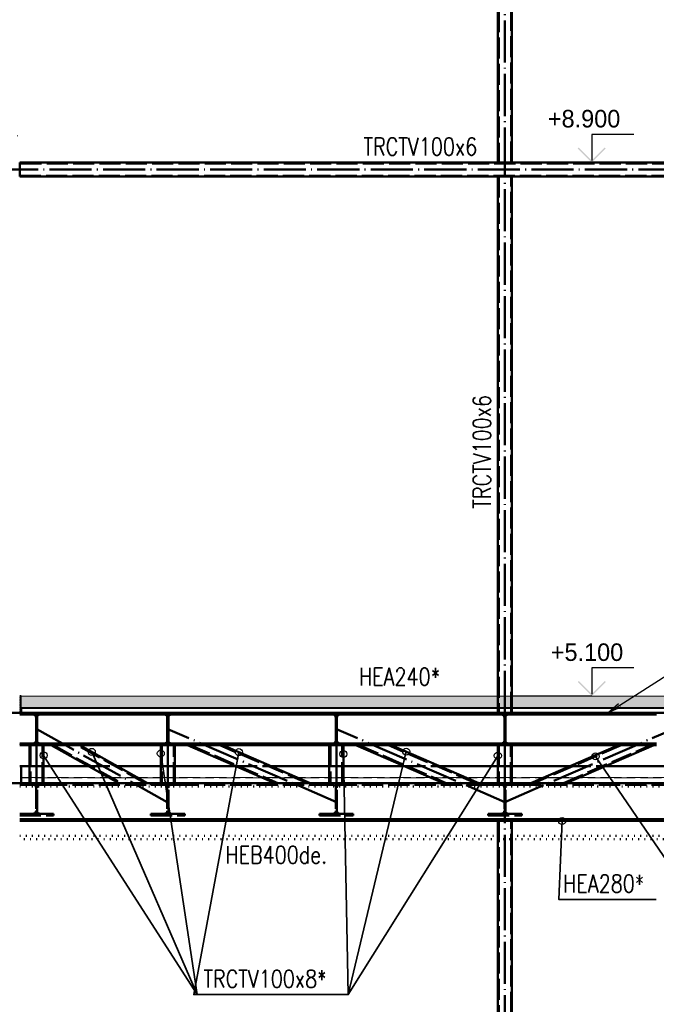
# Paper-space layout 'Layout1' of a CAD drawing. Extents: x -2 to 1380, y -36 to 422.
# Tile 8 of 54: x 143 to 234, y 124 to 264. Entities that reach past the tile are written whole.
import ezdxf

# ---------------------------------------------------------------- set-up
doc = ezdxf.new("R2010")
doc.units = 0
for name, pattern in [('ACAD_ISO02W100', [15, 12, -3]), ('ACAD_ISO04W100', [30.5, 24, -3, 0.5, -3]), ('ACAD_ISO07W100', [3.5, 0.5, -3]), ('B_CARA_09', [0.5, 0, -0.5])]:
    doc.linetypes.add(name, pattern=pattern)
doc.layers.add('AS_INS_ON', color=7, linetype='CONTINUOUS')
for name, color, linetype, lineweight in [('SS_1.ET-HALA_TaO-SLOUP', 9, 'CONTINUOUS', 13), ('SS_2.ET-DEMONTAZE_OK', 20, 'B_CARA_09', 50), ('SS_2.ET-HALA_TaO-PRISTAVBA-PODLAH.NOSNIKY', 172, 'CONTINUOUS', 50), ('SS_2.ET-HALA_TaO-PRISTAVBA-PODLAHA', 9, 'CONTINUOUS', 5), ('SS_2.ET-HALA_TaO-PRISTAVBA-PODLAHA_LEM', 140, 'CONTINUOUS', 50), ('SS_2.ET-HALA_TaO-PRISTAVBA-TRAPEZ.PLECH', 153, 'CONTINUOUS', 18), ('SS_2.ET-HALA_TaO-PRISTAVBA-VNITRNI_KCE', 190, 'CONTINUOUS', 50), ('SS_POPIS_PROFILU', 13, 'CONTINUOUS', 25), ('SS_POPIS_PROFILU_de.', 214, 'CONTINUOUS', 35), ('SS_POPIS_PROFILU_S355', 2, 'CONTINUOUS', 35), ('SS_SRAFY', 8, 'CONTINUOUS', 18)]:
    doc.layers.add(name, color=color, linetype=linetype, lineweight=lineweight)
doc.styles.add('romans.shx', font='romans.shx', dxfattribs={"height": 5})
pattern_1 = [(45, (212.30673, 66.093935), (-0.04490128, 0.04490128), [])]
pattern_2 = [(45, (212.3067, 66.0939), (-0.898026, 0.898026), []), (45, (213.2048, 66.0939), (-0.898026, 0.898026), [1.5875, -0.3175, 0, -0.3175])]

psp = doc.layouts.get("Layout1")

# ---------------------------------------------------------------- hatches: boundary and pattern name
at = {"layer": 'AS_INS_ON'}
for points in [[(222.8233, 246.2354), (222.6819, 246.094), (224.6819, 244.094), (226.6819, 246.094), (226.5405, 246.2354), (224.6819, 244.3768)], [(222.8233, 170.2354), (222.6819, 170.0939), (224.6819, 168.0939), (226.6819, 170.0939), (226.5405, 170.2354), (224.6819, 168.3768)]]:
    psp.add_hatch(color=3, dxfattribs=at).paths.add_polyline_path(points)
at = {"layer": 'SS_2.ET-HALA_TaO-PRISTAVBA-PODLAHA'}
h = psp.add_hatch(dxfattribs=at)
h.set_pattern_fill('ANSI35', color=252, scale=0.2, style=0)
h.set_pattern_definition(pattern_2)
h.paths.add_polyline_path([(287.1067, 166.4739), (287.1067, 168.0939), (143.4067, 168.0939), (143.4067, 166.4739)], flags=0)
h = psp.add_hatch(dxfattribs=at)
h.set_pattern_fill('ANSI35', color=252, scale=0.2, style=0)
h.set_pattern_definition(pattern_2)
h.paths.add_polyline_path([(143.4067, 166.3639), (287.1067, 166.3639), (287.1067, 166.4739), (143.4067, 166.4739)], flags=0)
at = {"layer": 'SS_SRAFY'}
h = psp.add_hatch(dxfattribs=at)
h.set_pattern_fill('ANSI31', color=5, scale=0.02, style=0)
h.set_pattern_definition(pattern_1)
h.paths.add_polyline_path([(143.2067, 168.0939), (143.2067, 165.6939), (143.4067, 165.6939), (143.4067, 168.0939)], flags=0)
h = psp.add_hatch(dxfattribs=at)
h.set_pattern_fill('ANSI31', color=5, scale=0.02, style=0)
h.set_pattern_definition(pattern_1)
h.paths.add_polyline_path([(145.5317, 165.0339), (145.5317, 161.7539, -0.41421365), (145.1117, 161.3339), (143.2067, 161.3339), (143.2067, 161.0939), (148.0067, 161.0939), (148.0067, 161.3339), (146.1017, 161.3339, -0.41421348), (145.6817, 161.7539), (145.6817, 165.0339, -0.41421356), (146.1017, 165.4539), (148.0067, 165.4539), (148.0067, 165.6939), (143.2067, 165.6939), (143.2067, 165.4539), (145.1117, 165.4539, -0.41421356)], flags=0)
h = psp.add_hatch(dxfattribs=at)
h.set_pattern_fill('ANSI31', color=5, scale=0.02, style=0)
h.set_pattern_definition(pattern_1)
h.paths.add_polyline_path([(164.2317, 165.0339), (164.2317, 161.7539, -0.41421365), (163.8117, 161.3339), (161.9067, 161.3339), (161.9067, 161.0939), (166.7067, 161.0939), (166.7067, 161.3339), (164.8017, 161.3339, -0.41421348), (164.3817, 161.7539), (164.3817, 165.0339, -0.41421356), (164.8017, 165.4539), (166.7067, 165.4539), (166.7067, 165.6939), (161.9067, 165.6939), (161.9067, 165.4539), (163.8117, 165.4539, -0.41421356)], flags=0)
h = psp.add_hatch(dxfattribs=at)
h.set_pattern_fill('ANSI31', color=5, scale=0.02, style=0)
h.set_pattern_definition(pattern_1)
h.paths.add_polyline_path([(188.2317, 165.0339), (188.2317, 161.7539, -0.41421365), (187.8117, 161.3339), (185.9067, 161.3339), (185.9067, 161.0939), (190.7067, 161.0939), (190.7067, 161.3339), (188.8017, 161.3339, -0.41421348), (188.3817, 161.7539), (188.3817, 165.0339, -0.41421356), (188.8017, 165.4539), (190.7067, 165.4539), (190.7067, 165.6939), (185.9067, 165.6939), (185.9067, 165.4539), (187.8117, 165.4539, -0.41421356)], flags=0)
h = psp.add_hatch(dxfattribs=at)
h.set_pattern_fill('ANSI31', color=5, scale=0.02, style=0)
h.set_pattern_definition(pattern_1)
h.paths.add_polyline_path([(212.2317, 165.0339), (212.2317, 161.7539, -0.41421365), (211.8117, 161.3339), (209.9067, 161.3339), (209.9067, 161.0939), (214.7067, 161.0939), (214.7067, 161.3339), (212.8017, 161.3339, -0.41421348), (212.3817, 161.7539), (212.3817, 165.0339, -0.41421356), (212.8017, 165.4539), (214.7067, 165.4539), (214.7067, 165.6939), (209.9067, 165.6939), (209.9067, 165.4539), (211.8117, 165.4539, -0.41421356)], flags=0)

# ---------------------------------------------------------------- linework, layer by layer
at = {"layer": 'AS_INS_ON', "color": 3}
for p, q in [((230.6819, 248.094, -260424.2), (224.6819, 248.094, -260424.2)), ((224.6819, 248.094, -260424.2), (224.6819, 244.3768, -260424.2)), ((224.6819, 244.094), (213.3068, 244.094)), ((230.6819, 172.0939, -260424.2), (224.6819, 172.0939, -260424.2)), ((224.6819, 172.0939, -260424.2), (224.6819, 168.3768, -260424.2)), ((224.6819, 168.0939), (213.3068, 168.0939))]:
    psp.add_line(p, q, dxfattribs=at)
at = {"layer": 'SS_1.ET-HALA_TaO-SLOUP', "color": 9, "linetype": 'ACAD_ISO04W100', "ltscale": 0.25}
psp.add_line((113.2067, 247.8939), (143.2067, 247.8939), dxfattribs=at)
at = {"layer": 'SS_2.ET-DEMONTAZE_OK', "color": 9, "linetype": 'ACAD_ISO04W100', "ltscale": 0.25}
psp.add_line((132.2067, 155.6939), (284.3067, 155.6939), dxfattribs=at)
at = {"layer": 'SS_2.ET-DEMONTAZE_OK', "color": 1, "linetype": 'ACAD_ISO07W100', "ltscale": 0.25}
for p, q in [((281.3067, 155.6939), (143.2067, 155.6939)), ((143.2067, 155.2139), (281.3067, 155.2139)), ((143.2067, 148.1739), (281.3067, 148.1739)), ((281.3067, 147.6939), (143.2067, 147.6939))]:
    psp.add_line(p, q, dxfattribs=at)
at = {"layer": 'SS_2.ET-HALA_TaO-PRISTAVBA-PODLAH.NOSNIKY', "color": 7, "linetype": 'ACAD_ISO04W100', "ltscale": 0.25}
for p, q in [((284.3067, 165.6939), (140.2067, 165.6939)), ((145.6067, 155.6939), (145.6067, 163.3939)), ((164.2067, 152.9939), (145.6067, 163.3939)), ((164.3067, 155.6939), (164.3067, 163.3939)), ((188.3067, 152.9939), (164.3067, 163.3939)), ((188.3067, 155.6939), (188.3067, 163.3939)), ((212.3067, 152.9939), (188.3067, 163.3939)), ((212.3067, 155.6939), (212.3067, 163.3939)), ((212.3067, 152.9939), (236.3067, 163.3939)), ((284.3067, 155.6939), (140.2067, 155.6939))]:
    psp.add_line(p, q, dxfattribs=at)
at = {"layer": 'SS_2.ET-HALA_TaO-PRISTAVBA-PODLAH.NOSNIKY', "color": 1, "linetype": 'Continuous', "ltscale": 0.25}
for p, q in [((148.0067, 165.6939), (143.2067, 165.6939)), ((148.0067, 165.4539), (148.0067, 165.6939)), ((166.7067, 165.6939), (161.9067, 165.6939)), ((161.9067, 165.6939), (161.9067, 165.4539)), ((166.7067, 165.4539), (166.7067, 165.6939)), ((190.7067, 165.6939), (185.9067, 165.6939)), ((185.9067, 165.6939), (185.9067, 165.4539)), ((190.7067, 165.4539), (190.7067, 165.6939)), ((214.7067, 165.6939), (209.9067, 165.6939)), ((209.9067, 165.6939), (209.9067, 165.4539)), ((214.7067, 165.4539), (214.7067, 165.6939)), ((143.2067, 165.4539), (145.1117, 165.4539)), ((145.5317, 165.0339), (145.5317, 161.7539)), ((145.6817, 161.7539), (145.6817, 165.0339)), ((146.1017, 165.4539), (148.0067, 165.4539)), ((148.0067, 165.4539), (161.9067, 165.4539)), ((161.9067, 165.4539), (163.8117, 165.4539)), ((164.2317, 165.0339), (164.2317, 161.7539)), ((164.3817, 161.7539), (164.3817, 165.0339)), ((164.8017, 165.4539), (166.7067, 165.4539)), ((166.7067, 165.4539), (185.9067, 165.4539)), ((185.9067, 165.4539), (187.8117, 165.4539)), ((188.2317, 165.0339), (188.2317, 161.7539)), ((188.3817, 161.7539), (188.3817, 165.0339)), ((188.8017, 165.4539), (190.7067, 165.4539)), ((190.7067, 165.4539), (209.9067, 165.4539)), ((209.9067, 165.4539), (211.8117, 165.4539)), ((212.2317, 165.0339), (212.2317, 161.7539)), ((212.3817, 161.7539), (212.3817, 165.0339)), ((212.8017, 165.4539), (214.7067, 165.4539)), ((214.7067, 165.4539), (233.9067, 165.4539)), ((143.2067, 161.3339), (145.1117, 161.3339)), ((146.1017, 161.3339), (148.0067, 161.3339)), ((148.0067, 161.0939), (148.0067, 161.3339)), ((148.0067, 161.3339), (161.9067, 161.3339)), ((161.9067, 161.3339), (163.8117, 161.3339)), ((161.9067, 161.3339), (161.9067, 161.0939)), ((164.8017, 161.3339), (166.7067, 161.3339)), ((166.7067, 161.0939), (166.7067, 161.3339)), ((166.7067, 161.3339), (185.9067, 161.3339)), ((185.9067, 161.3339), (187.8117, 161.3339)), ((185.9067, 161.3339), (185.9067, 161.0939)), ((188.8017, 161.3339), (190.7067, 161.3339)), ((190.7067, 161.0939), (190.7067, 161.3339)), ((190.7067, 161.3339), (209.9067, 161.3339)), ((209.9067, 161.3339), (211.8117, 161.3339)), ((209.9067, 161.3339), (209.9067, 161.0939)), ((212.8017, 161.3339), (214.7067, 161.3339)), ((214.7067, 161.0939), (214.7067, 161.3339)), ((214.7067, 161.3339), (233.9067, 161.3339)), ((143.2067, 161.0939), (148.0067, 161.0939)), ((144.6067, 161.0939), (144.6067, 155.6939)), ((146.6067, 155.6939), (146.6067, 161.0939)), ((147.6712, 161.0939), (157.3288, 155.694)), ((148.0067, 161.0939), (161.9067, 161.0939)), ((161.4269, 155.694), (151.7693, 161.0939)), ((161.9067, 161.0939), (166.7067, 161.0939)), ((163.3067, 161.0939), (163.3067, 155.6939)), ((165.3067, 155.6939), (165.3067, 161.0939)), ((166.7067, 161.0939), (185.9067, 161.0939)), ((167.0994, 161.0939), (179.5609, 155.694)), ((184.591, 155.694), (172.1295, 161.0939)), ((185.9067, 161.0939), (190.7067, 161.0939)), ((187.3067, 161.0939), (187.3067, 155.6939)), ((189.3067, 155.6939), (189.3067, 161.0939)), ((190.7067, 161.0939), (209.9067, 161.0939)), ((191.0994, 161.0939), (203.5609, 155.694)), ((208.591, 155.694), (196.1295, 161.0939)), ((209.9067, 161.0939), (214.7067, 161.0939)), ((211.3067, 161.0939), (211.3067, 155.6939)), ((213.3067, 155.6939), (213.3067, 161.0939)), ((214.7067, 161.0939), (233.9067, 161.0939)), ((228.4839, 161.0939), (216.0225, 155.694)), ((221.0526, 155.694), (233.514, 161.0939)), ((281.3067, 150.5539), (143.2067, 150.5539)), ((143.2067, 150.2939), (211.3067, 150.2939)), ((213.3067, 150.2939), (281.3067, 150.2939))]:
    psp.add_line(p, q, dxfattribs=at)
at = {"layer": 'SS_2.ET-HALA_TaO-PRISTAVBA-PODLAH.NOSNIKY', "color": 3, "linetype": 'ACAD_ISO02W100', "ltscale": 0.25}
for p, q in [((145.1117, 165.4539), (146.1017, 165.4539)), ((145.5317, 165.0339), (145.5274, 165.0939)), ((145.686, 165.0939), (145.5274, 165.0939)), ((145.6817, 164.9939), (145.5317, 164.9939)), ((145.686, 165.0939), (145.6817, 165.0339)), ((163.8117, 165.4539), (164.8017, 165.4539)), ((164.2317, 165.0339), (164.2274, 165.0939)), ((164.386, 165.0939), (164.2274, 165.0939)), ((164.3817, 164.9939), (164.2317, 164.9939)), ((164.386, 165.0939), (164.3817, 165.0339)), ((187.8117, 165.4539), (188.8017, 165.4539)), ((188.2317, 165.0339), (188.2274, 165.0939)), ((188.386, 165.0939), (188.2274, 165.0939)), ((188.3817, 164.9939), (188.2317, 164.9939)), ((188.386, 165.0939), (188.3817, 165.0339)), ((211.8117, 165.4539), (212.8017, 165.4539)), ((212.2317, 165.0339), (212.2274, 165.0939)), ((212.386, 165.0939), (212.2274, 165.0939)), ((212.3817, 164.9939), (212.2317, 164.9939)), ((212.386, 165.0939), (212.3817, 165.0339)), ((145.1117, 161.3339), (146.1017, 161.3339)), ((145.5274, 161.6939), (145.5317, 161.7539)), ((145.5274, 161.6939), (145.686, 161.6939)), ((145.5317, 161.7939), (145.6817, 161.7939)), ((145.6817, 161.7539), (145.686, 161.6939)), ((163.8117, 161.3339), (164.8017, 161.3339)), ((164.2274, 161.6939), (164.2317, 161.7539)), ((164.2274, 161.6939), (164.386, 161.6939)), ((164.2317, 161.7939), (164.3817, 161.7939)), ((164.3817, 161.7539), (164.386, 161.6939)), ((187.8117, 161.3339), (188.8017, 161.3339)), ((188.2274, 161.6939), (188.2317, 161.7539)), ((188.2274, 161.6939), (188.386, 161.6939)), ((188.2317, 161.7939), (188.3817, 161.7939)), ((188.3817, 161.7539), (188.386, 161.6939)), ((211.8117, 161.3339), (212.8017, 161.3339)), ((212.2274, 161.6939), (212.2317, 161.7539)), ((212.2274, 161.6939), (212.386, 161.6939)), ((212.2317, 161.7939), (212.3817, 161.7939)), ((212.3817, 161.7539), (212.386, 161.6939)), ((144.7667, 161.0939), (144.7667, 155.6939)), ((146.4467, 155.6939), (146.4467, 161.0939)), ((147.999, 161.0939), (157.6566, 155.694)), ((161.099, 155.694), (151.4414, 161.0939)), ((163.4667, 161.0939), (163.4667, 155.6939)), ((165.1467, 155.6939), (165.1467, 161.0939)), ((167.5018, 161.0939), (179.9633, 155.694)), ((184.1886, 155.694), (171.7271, 161.0939)), ((187.4667, 161.0939), (187.4667, 155.6939)), ((189.1467, 155.6939), (189.1467, 161.0939)), ((191.5018, 161.0939), (203.9633, 155.694)), ((208.1886, 155.694), (195.7271, 161.0939)), ((211.4667, 161.0939), (211.4667, 155.6939)), ((213.1467, 155.6939), (213.1467, 161.0939)), ((228.8864, 161.0939), (216.4249, 155.694)), ((220.6502, 155.694), (233.1116, 161.0939)), ((143.2067, 155.4539), (145.1117, 155.4539)), ((143.2067, 155.4339), (281.3067, 155.4339)), ((145.5317, 155.0339), (145.5317, 151.7539)), ((145.5317, 154.6339), (145.6817, 154.6339)), ((145.6817, 151.7539), (145.6817, 155.0339)), ((146.1017, 155.4539), (148.0067, 155.4539)), ((148.0067, 155.4539), (148.0067, 155.6939)), ((161.9067, 155.6939), (161.9067, 155.4539)), ((161.9067, 155.4539), (163.8117, 155.4539)), ((164.2317, 155.0339), (164.2317, 151.7539)), ((164.2317, 154.6339), (164.3817, 154.6339)), ((164.3817, 151.7539), (164.3817, 155.0339)), ((164.8017, 155.4539), (166.7067, 155.4539)), ((166.7067, 155.4539), (166.7067, 155.6939)), ((185.9067, 155.6939), (185.9067, 155.4539)), ((185.9067, 155.4539), (187.8117, 155.4539)), ((188.2317, 155.0339), (188.2317, 151.7539)), ((188.2317, 154.6339), (188.3817, 154.6339)), ((188.3817, 151.7539), (188.3817, 155.0339)), ((188.8017, 155.4539), (190.7067, 155.4539)), ((190.7067, 155.4539), (190.7067, 155.6939)), ((209.9067, 155.6939), (209.9067, 155.4539)), ((209.9067, 155.4539), (211.8117, 155.4539)), ((212.2317, 155.0339), (212.2317, 151.7539)), ((212.2317, 154.6339), (212.3817, 154.6339)), ((212.3817, 151.7539), (212.3817, 155.0339)), ((212.8017, 155.4539), (214.7067, 155.4539)), ((214.7067, 155.4539), (214.7067, 155.6939)), ((145.1117, 151.3339), (143.2067, 151.3339)), ((143.2067, 151.0939), (148.0067, 151.0939)), ((145.9737, 151.3539), (145.2398, 151.3539)), ((148.0067, 151.3339), (146.1017, 151.3339)), ((148.0067, 151.0939), (148.0067, 151.3339)), ((163.8117, 151.3339), (161.9067, 151.3339)), ((161.9067, 151.3339), (161.9067, 151.0939)), ((161.9067, 151.0939), (166.7067, 151.0939)), ((164.6737, 151.3539), (163.9398, 151.3539)), ((166.7067, 151.3339), (164.8017, 151.3339)), ((166.7067, 151.0939), (166.7067, 151.3339)), ((187.8117, 151.3339), (185.9067, 151.3339)), ((185.9067, 151.3339), (185.9067, 151.0939)), ((185.9067, 151.0939), (190.7067, 151.0939)), ((188.6737, 151.3539), (187.9398, 151.3539)), ((190.7067, 151.3339), (188.8017, 151.3339)), ((190.7067, 151.0939), (190.7067, 151.3339)), ((211.8117, 151.3339), (209.9067, 151.3339)), ((209.9067, 151.3339), (209.9067, 151.0939)), ((209.9067, 151.0939), (214.7067, 151.0939)), ((212.6737, 151.3539), (211.9398, 151.3539)), ((214.7067, 151.3339), (212.8017, 151.3339)), ((214.7067, 151.0939), (214.7067, 151.3339))]:
    psp.add_line(p, q, dxfattribs=at)
at = {"layer": 'SS_2.ET-HALA_TaO-PRISTAVBA-PODLAH.NOSNIKY', "color": 1, "linetype": 'Continuous', "ltscale": 0.25, "extrusion": (-3.7494e-33, 6.12323e-17, -1)}
for centre, start, end in [((-145.1117, 165.0339), 90, 180), ((-146.1017, 165.0339), 0, 90), ((-187.8117, 165.0339), 90, 180), ((-188.8017, 165.0339), 0, 90), ((-145.1117, 161.7539), 180, 270), ((-146.1017, 161.7539), 270, 0), ((-187.8117, 161.7539), 180, 270), ((-188.8017, 161.7539), 270, 0)]:
    psp.add_arc(centre, 0.42, start, end, dxfattribs=at)
at = {"layer": 'SS_2.ET-HALA_TaO-PRISTAVBA-PODLAH.NOSNIKY', "color": 1, "linetype": 'Continuous', "ltscale": 0.25, "extrusion": (-1.14811e-12, -2.77173e-12, -1)}
for centre in [(-163.8117, 165.0339), (-211.8117, 165.0339)]:
    psp.add_arc(centre, 0.42, 90, 180, dxfattribs=at)
at = {"layer": 'SS_2.ET-HALA_TaO-PRISTAVBA-PODLAH.NOSNIKY', "color": 1, "linetype": 'Continuous', "ltscale": 0.25, "extrusion": (2.77179e-12, -1.14805e-12, -1)}
for centre in [(-164.8017, 165.0339), (-212.8017, 165.0339)]:
    psp.add_arc(centre, 0.42, 0, 90, dxfattribs=at)
at = {"layer": 'SS_2.ET-HALA_TaO-PRISTAVBA-PODLAH.NOSNIKY', "color": 1, "linetype": 'Continuous', "ltscale": 0.25, "extrusion": (-1.14811e-12, 2.77185e-12, -1)}
for centre in [(-163.8117, 161.7539), (-211.8117, 161.7539)]:
    psp.add_arc(centre, 0.42, 180, 270, dxfattribs=at)
at = {"layer": 'SS_2.ET-HALA_TaO-PRISTAVBA-PODLAH.NOSNIKY', "color": 1, "linetype": 'Continuous', "ltscale": 0.25, "extrusion": (2.77179e-12, 1.14818e-12, -1)}
for centre in [(-164.8017, 161.7539), (-212.8017, 161.7539)]:
    psp.add_arc(centre, 0.42, 270, 0, dxfattribs=at)
at = {"layer": 'SS_2.ET-HALA_TaO-PRISTAVBA-PODLAH.NOSNIKY', "color": 3, "linetype": 'ACAD_ISO02W100', "ltscale": 0.25, "extrusion": (-3.7494e-33, 6.12323e-17, -1)}
for centre, start, end in [((-145.1117, 155.0339), 90, 180), ((-146.1017, 155.0339), 0, 90), ((-146.1017, 151.7539), 270, 0), ((-164.8017, 151.7539), 270, 0), ((-188.8017, 151.7539), 270, 0), ((-212.8017, 151.7539), 270, 0)]:
    psp.add_arc(centre, 0.42, start, end, dxfattribs=at)
at = {"layer": 'SS_2.ET-HALA_TaO-PRISTAVBA-PODLAH.NOSNIKY', "color": 3, "linetype": 'ACAD_ISO02W100', "ltscale": 0.25, "extrusion": (-1.14811e-12, -2.77173e-12, -1)}
for centre in [(-163.8117, 155.0339), (-187.8117, 155.0339), (-211.8117, 155.0339)]:
    psp.add_arc(centre, 0.42, 90, 180, dxfattribs=at)
at = {"layer": 'SS_2.ET-HALA_TaO-PRISTAVBA-PODLAH.NOSNIKY', "color": 3, "linetype": 'ACAD_ISO02W100', "ltscale": 0.25, "extrusion": (2.77179e-12, -1.14805e-12, -1)}
for centre in [(-164.8017, 155.0339), (-188.8017, 155.0339), (-212.8017, 155.0339)]:
    psp.add_arc(centre, 0.42, 0, 90, dxfattribs=at)
at = {"layer": 'SS_2.ET-HALA_TaO-PRISTAVBA-PODLAH.NOSNIKY', "color": 3, "linetype": 'ACAD_ISO02W100', "ltscale": 0.25, "extrusion": (-1.14811e-12, 2.77185e-12, -1)}
for centre in [(-145.1117, 151.7539), (-163.8117, 151.7539), (-187.8117, 151.7539), (-211.8117, 151.7539)]:
    psp.add_arc(centre, 0.42, 180, 270, dxfattribs=at)
at = {"layer": 'SS_2.ET-HALA_TaO-PRISTAVBA-PODLAHA', "color": 9, "linetype": 'Continuous', "ltscale": 0.25}
for p, q in [((287.1067, 168.0939), (143.4067, 168.0939)), ((143.4067, 166.4739), (143.4067, 168.0939)), ((287.1067, 166.4739), (143.4067, 166.4739)), ((143.4067, 166.3639), (287.1067, 166.3639))]:
    psp.add_line(p, q, dxfattribs=at)
at = {"layer": 'SS_2.ET-HALA_TaO-PRISTAVBA-PODLAHA', "color": 9, "linetype": 'ACAD_ISO02W100', "ltscale": 0.25}
for p, q in [((211.2867, 168.0939), (211.2867, 166.4739)), ((213.3267, 166.4739), (213.3267, 168.0939)), ((287.1067, 166.4411), (143.4067, 166.4411)), ((287.1067, 165.7397), (143.4067, 165.7397)), ((287.1067, 165.7154), (143.4067, 165.7154)), ((211.2867, 166.4739), (211.2867, 165.7154)), ((213.3267, 165.7154), (213.3267, 166.4739)), ((143.4067, 156.4739), (281.2867, 156.4739)), ((287.1067, 156.4411), (143.4068, 156.4411)), ((287.1067, 155.7397), (143.4068, 155.7397)), ((287.1067, 155.7154), (143.4068, 155.7154))]:
    psp.add_line(p, q, dxfattribs=at)
at = {"layer": 'SS_2.ET-HALA_TaO-PRISTAVBA-PODLAHA_LEM', "color": 1, "linetype": 'Continuous', "ltscale": 0.25}
for p, q in [((143.4067, 168.0939), (143.2067, 168.0939)), ((143.4067, 165.6939), (143.4067, 166.4739)), ((143.2067, 158.0939), (143.4067, 158.0939)), ((143.4067, 155.6939), (143.4067, 158.0939)), ((143.4067, 158.0939), (144.6067, 158.0939)), ((146.6067, 158.0939), (153.0365, 158.0939)), ((157.1346, 158.0939), (163.3067, 158.0939)), ((165.3067, 158.0939), (174.0225, 158.0939)), ((179.0525, 158.0939), (187.3067, 158.0939)), ((189.3067, 158.0939), (198.0225, 158.0939)), ((203.0525, 158.0939), (211.3067, 158.0939)), ((213.3067, 158.0939), (221.5609, 158.0939)), ((226.591, 158.0939), (235.3067, 158.0939))]:
    psp.add_line(p, q, dxfattribs=at)
at = {"layer": 'SS_2.ET-HALA_TaO-PRISTAVBA-PODLAHA_LEM', "color": 7, "linetype": 'ACAD_ISO04W100', "ltscale": 0.25}
for p, q in [((143.2067, 165.6939), (281.3067, 165.6939)), ((143.2067, 155.6939), (281.3067, 155.6939))]:
    psp.add_line(p, q, dxfattribs=at)
at = {"layer": 'SS_2.ET-HALA_TaO-PRISTAVBA-PODLAHA_LEM', "color": 3, "linetype": 'ACAD_ISO02W100', "ltscale": 0.25}
for p, q in [((144.6067, 158.0939), (146.6067, 158.0939)), ((153.0365, 158.0939), (157.1346, 158.0939)), ((163.3067, 158.0939), (165.3067, 158.0939)), ((174.0225, 158.0939), (179.0525, 158.0939)), ((187.3067, 158.0939), (189.3067, 158.0939)), ((198.0225, 158.0939), (203.0525, 158.0939)), ((211.3067, 158.0939), (213.3067, 158.0939)), ((221.5609, 158.0939), (226.591, 158.0939))]:
    psp.add_line(p, q, dxfattribs=at)
at = {"layer": 'SS_2.ET-HALA_TaO-PRISTAVBA-TRAPEZ.PLECH', "color": 5, "linetype": 'Continuous', "ltscale": 0.25}
for p, q in [((143.4067, 166.3285), (287.1067, 166.3285)), ((287.1067, 165.7268), (143.4067, 165.7268)), ((161.9067, 165.6939), (148.0067, 165.6939)), ((185.9067, 165.6939), (166.7067, 165.6939)), ((209.9067, 165.6939), (190.7067, 165.6939)), ((233.9067, 165.6939), (214.7067, 165.6939))]:
    psp.add_line(p, q, dxfattribs=at)
at = {"layer": 'SS_2.ET-HALA_TaO-PRISTAVBA-VNITRNI_KCE', "color": 7, "linetype": 'ACAD_ISO04W100', "ltscale": 0.25}
for p, q in [((212.3067, 243.0939), (212.3067, 339.0939)), ((132.2067, 243.0939), (284.3067, 243.0939)), ((212.3067, 165.6939), (212.3067, 243.0939)), ((212.3067, 66.0939), (212.3067, 155.6939))]:
    psp.add_line(p, q, dxfattribs=at)
at = {"layer": 'SS_2.ET-HALA_TaO-PRISTAVBA-VNITRNI_KCE', "color": 1, "linetype": 'Continuous', "ltscale": 0.25}
for p, q in [((211.3067, 333.164), (211.3067, 244.094)), ((213.3067, 244.094), (213.3067, 332.964)), ((281.3067, 244.0939), (143.2067, 244.0939)), ((143.2067, 242.0939), (143.2067, 244.0939)), ((143.2067, 242.0939), (281.3067, 242.0939)), ((211.3067, 242.0939), (211.3067, 168.0939)), ((213.3067, 168.0939), (213.3067, 242.0939)), ((211.3067, 150.2939), (213.3067, 150.2939)), ((211.3067, 150.2939), (211.3067, 66.694)), ((213.3067, 66.694), (213.3067, 150.2939))]:
    psp.add_line(p, q, dxfattribs=at)
at = {"layer": 'SS_2.ET-HALA_TaO-PRISTAVBA-VNITRNI_KCE', "color": 3, "linetype": 'ACAD_ISO02W100', "ltscale": 0.25}
for p, q in [((211.4267, 333.152), (211.4267, 244.094)), ((213.1867, 244.094), (213.1867, 332.976)), ((281.3067, 243.9739), (143.2067, 243.9739)), ((143.2067, 242.2139), (281.3067, 242.2139)), ((211.4267, 242.0939), (211.4267, 165.6939)), ((213.1867, 165.6939), (213.1867, 242.0939)), ((211.3067, 168.0939), (211.3067, 165.6939)), ((213.3067, 165.6939), (213.3067, 168.0939)), ((211.4267, 150.2939), (211.4267, 66.694)), ((213.1867, 66.694), (213.1867, 150.2939))]:
    psp.add_line(p, q, dxfattribs=at)
at = {"layer": 'SS_POPIS_PROFILU', "color": 0, "linetype": 'ByBlock'}
for p, q in [((226.9805, 165.6939), (228.4865, 167.0516)), ((226.9805, 165.6939), (228.666, 166.7707)), ((228.8454, 166.4898), (226.9805, 165.6939))]:
    psp.add_line(p, q, dxfattribs=at)
at = {"layer": 'SS_POPIS_PROFILU', "color": 13}
psp.add_lwpolyline([(226.9805, 165.6939), (239.839, 173.9087), (254.8866, 173.9087)], dxfattribs=at)
at = {"layer": 'SS_POPIS_PROFILU_S355', "color": 2}
for points in [[(153.4738, 160.1408), (168.4863, 125.5628), (189.0101, 125.5628)], [(163.3067, 159.9087), (168.4863, 125.5628), (189.0101, 125.5628)], [(174.4255, 160.099), (167.995, 125.5628), (189.0101, 125.5628)], [(198.2503, 160.1749), (190.0101, 125.5628), (169.4863, 125.5628)], [(146.6067, 159.6443), (168.4863, 125.5628), (189.0101, 125.5628)], [(189.3067, 159.8358), (190.0101, 125.5628), (169.4863, 125.5628)], [(211.3067, 159.5974), (190.0101, 125.5628), (169.4863, 125.5628)], [(225.2161, 159.5035), (242.6546, 133.96), (263.1784, 133.96)], [(220.4658, 150.2939), (219.9879, 139.1259), (233.845, 139.1259)]]:
    psp.add_lwpolyline(points, dxfattribs=at)
at = {"layer": 'SS_POPIS_PROFILU_S355', "color": 0, "linetype": 'ByBlock', "lineweight": -2}
for centre in [(146.6067, 159.6443), (153.4738, 160.1408), (163.3067, 159.9087), (174.4255, 160.099), (189.3067, 159.8358), (198.2503, 160.1749), (211.3067, 159.5974), (225.2161, 159.5035), (220.4658, 150.2939)]:
    psp.add_circle(centre, 0.5, dxfattribs=at)

# ---------------------------------------------------------------- texts
at = {"layer": 'AS_INS_ON', "color": 3}
for s, p in [('+8.900', (218.4316, 249.094)), ('+5.100', (218.8483, 173.0939))]:
    psp.add_text(s, height=2.5, dxfattribs=at).set_placement(p)
at = {"layer": 'SS_POPIS_PROFILU', "color": 13, "style": 'romans.shx', "width": 0.8}
psp.add_text('TRCTV100x6', height=2.5, dxfattribs=at).set_placement((192.1701, 245.1149))
psp.add_text('TRCTV100x6', height=2.5, rotation=90, dxfattribs=at).set_placement((210.2857, 194.7783))
at = {"layer": 'SS_POPIS_PROFILU_de.', "color": 214, "style": 'romans.shx', "width": 0.8}
psp.add_text('HEB400de.', height=2.5, dxfattribs=at).set_placement((172.4999, 144.2293))
at = {"layer": 'SS_POPIS_PROFILU_S355', "color": 2, "style": 'romans.shx', "width": 0.8}
for s, p in [('HEA240*', (191.5272, 169.5983)), ('HEA280*', (220.6108, 140.1259)), ('TRCTV100x8*', (169.3707, 126.5628)), ('TRCTV100x8*', (169.3707, 126.5628)), ('TRCTV100x8*', (169.3707, 126.5628)), ('TRCTV100x8*', (169.3707, 126.5628)), ('TRCTV100x8*', (169.3707, 126.5628)), ('TRCTV100x8*', (169.3707, 126.5628)), ('TRCTV100x8*', (169.3707, 126.5628))]:
    psp.add_text(s, height=2.5, dxfattribs=at).set_placement(p)

doc.saveas('drawing.dxf')
